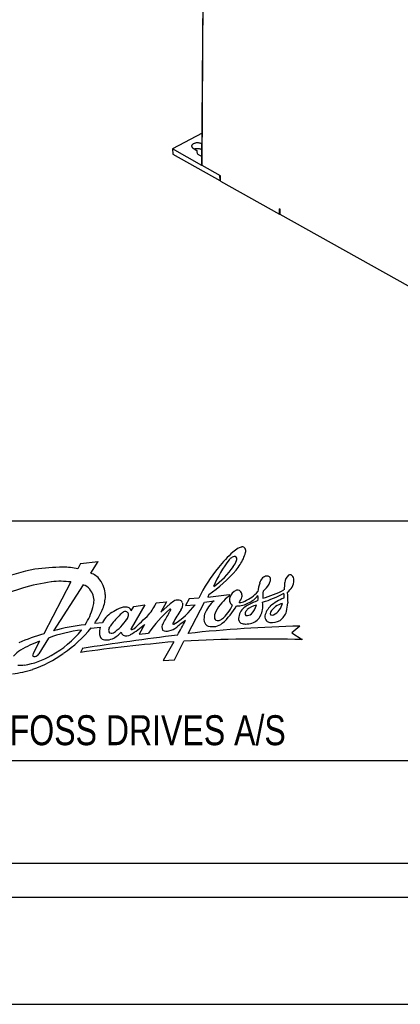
# Model space of a CAD drawing. Extents: x 0 to 420, y 0 to 297.
# Tile 17 of 45: x 304 to 348, y 0 to 115. Entities that reach past the tile are written whole.
import ezdxf

# ---------------------------------------------------------------- set-up
doc = ezdxf.new("R2010")
doc.units = 0
doc.header["$LTSCALE"] = 23.1
doc.layers.get('0').update_dxf_attribs({"linetype": 'CONTINUOUS'})
doc.styles.get("Standard").update_dxf_attribs({"font": 'txt', "width": 0.8})

# ---------------------------------------------------------------- blocks, each defined once
blk = doc.blocks.new('FORMAT_BL0', base_point=(309.8, 35.03))
at = {"color": 3, "linetype": 'CONTINUOUS'}
for p, q in [((310.99, 51.52), (310.67, 50.88)), ((310.99, 51.52), (313.04, 51.74)), ((312.17, 50.37), (313.04, 51.74)), ((309.85, 49.35), (306.69, 43.28)), ((311.27, 49.03), (307.82, 43.66)), ((323.68, 47.39), (323.25, 46.59)), ((324.79, 47.45), (323.68, 47.39)), ((325.96, 47.89), (325.84, 47.59)), ((325.84, 47.59), (328.33, 47.88)), ((328.33, 47.88), (328.36, 47.7)), ((318.49, 46.69), (316.88, 43.92)), ((316.91, 45.96), (317.2, 46.49)), ((317.2, 46.49), (318.49, 46.69)), ((319.82, 46.91), (321.03, 47.02)), ((321.03, 47.02), (320.35, 45.82)), ((320.35, 45.82), (321.46, 46.8)), ((323.25, 46.59), (324.37, 46.69)), ((323.56, 43.34), (325.48, 46.98)), ((325.48, 46.98), (326.59, 47.14)), ((312.21, 43.97), (313.28, 44.07)), ((312.64, 44.55), (313.55, 44.6)), ((318.45, 44.39), (317.84, 43.27)), ((336.61, 44.19), (335.68, 43.4)), ((307.24, 42.8), (306.09, 40.97)), ((317.84, 43.27), (318.91, 43.37)), ((335.68, 43.4), (336.89, 42.62)), ((306.2, 42.44), (305.44, 40.99)), ((311.19, 41.58), (310.98, 41.12)), ((321.87, 42.36), (320.64, 40.18)), ((321.96, 40.25), (323.05, 42.44)), ((320.64, 40.18), (321.96, 40.25))]:
    blk.add_line(p, q, dxfattribs=at)
for centre, radius, start, end in [((334.39, 45.91), 8.92, 123.9219, 128.9859), ((329.93, 52.38), 1.06, 94.9156, 118.9133), ((329.87, 53), 0.445, 37.9594, 94.4524), ((329.66, 52.99), 0.628, 342.3871, 26.7521), ((339.16, 43.55), 13.69, 142.1212, 157.2787), ((340.02, 40.7), 16.55, 132.7678, 141.3405), ((329.43, 51.1), 1.37, 127.2624, 141.2908), ((329.05, 51.58), 0.753, 90.658, 126.7544), ((326.63, 52.81), 2.75, 322.9953, 339.5719), ((329, 52.11), 0.229, 7.1206, 79.5655), ((322.49, 55.93), 8.45, 322.0822, 332.8248), ((327.77, 52.06), 1.46, 351.6519, 2.8594), ((319.53, 56.02), 11.2, 339.3288, 343.2604), ((310.01, 26.77), 24.45, 100.269, 110.9049), ((308.8, 30.07), 21, 89.6723, 98.6437), ((309.07, 44.5), 6.58, 75.9095, 91.2841), ((340.6, 39.84), 17.54, 140.352, 154.3042), ((316.23, 62.06), 17.19, 304.4938, 318.8006), ((320.92, 56.67), 9.65, 305.6229, 325.1023), ((311.63, 48.47), 1.97, 35.2548, 74.2653), ((311.27, 47.98), 2.55, 16.8293, 39.5295), ((333.1, 48.94), 1.23, 134.0948, 166.5724), ((332.86, 49.11), 0.942, 99.1749, 130.5996), ((332.72, 49.31), 0.727, 62.9892, 90.4831), ((332.23, 49.6), 0.926, 327.7373, 356.0266), ((332.72, 49.65), 0.45, 344.5972, 42.6678), ((335.91, 49.25), 1.08, 124.9919, 177.6651), ((334.02, 49.67), 1.9, 305.8525, 356.7917), ((335.46, 49.87), 0.319, 49.6305, 122.6069), ((335.28, 49.6), 0.635, 356.4431, 53.1022), ((308.5, 33.87), 15.37, 106.2482, 124.9594), ((310.28, 28.82), 20.72, 97.5279, 107.086), ((308.64, 40.04), 9.39, 82.557, 96.5165), ((311, 47.76), 1.3, 33.2943, 78.3487), ((309.92, 46.85), 2.7, 21.1926, 36.8022), ((310.31, 47.63), 3.57, 3.8765, 17.7765), ((329.61, 47.23), 1.22, 109.1468, 165.4571), ((329.33, 47.75), 0.653, 71.1581, 100.6058), ((329.21, 47.83), 0.626, 12.3213, 58.1903), ((336.78, 47.67), 5.11, 162.2455, 173.7012), ((329.55, 57.95), 10.84, 284.5602, 298.6483), ((330.65, 50.4), 2.69, 307.7549, 331.2624), ((616.38, 25.12), 282.59, 175.0921, 175.2663), ((311.05, 47.25), 1.51, 350.2925, 22.4237), ((311.86, 47.64), 2.03, 346.0715, 6.5596), ((322.98, 45.18), 2.22, 115.8967, 133.0831), ((322.33, 45.89), 1.33, 75.8227, 104.1022), ((322.53, 46.82), 0.384, 12.1063, 71.7042), ((331.4, 43.43), 5.24, 125.4276, 151.6769), ((329.08, 47.26), 0.71, 156.7269, 195.7096), ((323.83, 50.14), 6.53, 330.6961, 336.9361), ((328.8, 47.74), 1.05, 351.2783, 12.3026), ((327.84, 51.86), 5.3, 296.0537, 316.7157), ((334.82, 38.79), 8.94, 110.3813, 119.2462), ((329.3, 49.68), 3.07, 295.5, 321.7071), ((327.85, 47.5), 3.87, 355.119, 4.1234), ((328.1, 60.37), 14.01, 287.231, 298.306), ((335.16, 47.8), 2.9, 170.6701, 186.7315), ((336.26, 43.02), 4.68, 109.0514, 131.6471), ((331.66, 47.76), 3.1, 354.1192, 4.9525), ((387.07, 50.22), 51.98, 182.2989, 183.6689), ((304.38, 48.76), 8.4, 328.3996, 343.4453), ((310.14, 47.1), 2.4, 342.0738, 358.0349), ((310.07, 47.67), 3.8, 329.446, 352.1988), ((317.38, 41.94), 4.7, 110.7613, 122.5228), ((316.19, 45), 1.42, 71.0618, 109.7041), ((316.29, 45.81), 0.638, 13.7563, 55.4345), ((332.7, 33.57), 16.92, 131.8597, 144.6002), ((314.19, 49.51), 6.2, 320.4273, 335.2716), ((318.08, 47.58), 3.73, 330.8763, 337.1022), ((321.46, 46.14), 0.0562, 349.5391, 143.4383), ((332.49, 39.19), 11.97, 144.9122, 153.2256), ((317.21, 51.98), 8.9, 301.7644, 323.5624), ((321.77, 46.76), 1.15, 323.3284, 6.5266), ((329.11, 44.15), 3.92, 130.0378, 158.1695), ((325.05, 48.15), 3.97, 307.3705, 337.8449), ((321.95, 50.85), 8.44, 311.4563, 329.414), ((329.03, 47.23), 0.652, 194.1209, 242.2077), ((329.23, 49.43), 2.88, 269.7813, 298.8176), ((329.48, 48.55), 1.6, 271.5609, 295.3447), ((331.41, 44.75), 2.07, 134.994, 154.5471), ((331.73, 44.35), 2.58, 119.8156, 133.818), ((331.5, 45.16), 1.42, 138.0551, 151.6294), ((331.94, 44.32), 2.34, 99.8011, 129.8057), ((328.96, 47.47), 2.71, 317.0284, 341.921), ((329.22, 46.64), 3.05, 336.6165, 349.9772), ((328.18, 46.62), 4.09, 352.774, 5.097), ((334.99, 44.7), 2.58, 135.1588, 164.3038), ((335.15, 44.58), 2.34, 104.0818, 148.1292), ((332.66, 47.28), 1.96, 296.1519, 347.4207), ((323.55, 48.29), 11.73, 348.3187, 353.1645), ((307.89, 48.15), 5.96, 322.8883, 336.1753), ((316.17, 43.28), 2.93, 116.7652, 153.2644), ((324.25, 36.88), 12.23, 134.8984, 142.4077), ((311.15, 48.65), 6.4, 304.9795, 325.0754), ((316.65, 44.62), 1.38, 117.5581, 138.2731), ((316.21, 45.47), 0.426, 49.7283, 117.7489), ((315.8, 45.46), 0.767, 321.7198, 356.6653), ((316.07, 45.51), 0.508, 348.9845, 33.7448), ((294.5, 69.69), 34.37, 311.3175, 315.3869), ((301.45, 56.31), 22.51, 328.373, 332.0643), ((327.53, 45.03), 2.13, 164.3348, 187.5497), ((328.13, 45.2), 1.52, 151.9676, 184.5137), ((327, 45.27), 0.431, 206.3676, 279.0038), ((326.89, 45.9), 1.07, 279.2176, 302.2125), ((332.22, 44.94), 2.77, 165.3821, 181.4073), ((330.09, 45.1), 0.676, 199.8242, 235.8577), ((330.57, 45.67), 0.368, 151.895, 218.2268), ((330.42, 46.28), 0.855, 261.2556, 308.6307), ((330.46, 46.2), 1.75, 288.181, 333.6632), ((333.34, 45.38), 0.844, 179.0776, 222.1801), ((333.39, 45.7), 0.262, 151.705, 219.1417), ((333.37, 45.93), 0.444, 245.4748, 290.3227), ((332.95, 46.59), 2.2, 307.3775, 341.9687), ((313.01, 27.31), 16.53, 96.5512, 110.4262), ((301.58, 51.51), 12.3, 299.0607, 320.7547), ((314.26, 19.69), 24.81, 96.3269, 105.0541), ((300.71, 53.32), 14.82, 303.9897, 320.8988), ((314.96, 43.47), 1.78, 160.2703, 188.3427), ((314.84, 43.72), 0.575, 155.7866, 202.5891), ((318.05, 41.76), 4.34, 143.5682, 149.6568), ((310.09, 53.98), 12.72, 302.0135, 311.0902), ((316.95, 43.87), 0.0813, 148.3251, 305.2558), ((316.79, 44.68), 0.898, 283.2172, 296.8425), ((321.25, 44.08), 0.767, 146.0293, 207.1224), ((321.05, 44.5), 0.913, 238.0813, 286.7351), ((320.75, 45.87), 2.31, 284.1157, 309.3254), ((322.09, 44.45), 0.325, 154.315, 175.4777), ((321.85, 44.48), 0.0845, 187.9635, 300.3884), ((328.36, 36.91), 9.44, 122.8842, 130.5632), ((295.31, 58.82), 31.22, 329.8556, 333.3996), ((339.72, -104.26), 148.48, 91.1993, 96.2481), ((326.16, 44.91), 0.759, 192.6025, 250.2667), ((326.44, 46.39), 2.25, 256.2327, 278.597), ((326.51, 45.72), 1.58, 279.5463, 310.7974), ((330.33, 46.11), 1.68, 248.5205, 268.1048), ((330.06, 48.25), 3.83, 273.147, 284.2883), ((333.17, 45.26), 0.638, 224.3761, 263.887), ((333.35, 46.64), 2.02, 263.2207, 297.6178), ((311.92, 24.34), 19.66, 105.4423, 114.4982), ((354.65, -227.43), 272.49, 96.8162, 99.1781), ((313.82, 43.25), 0.625, 182.896, 229.2625), ((313.9, 43.33), 0.748, 228.8442, 270.3015), ((314.05, 44.24), 1.66, 264.8399, 293.9303), ((314.64, 43.87), 0.504, 228.1668, 290.8428), ((312.82, 46.23), 4, 298.5029, 316.302), ((316.62, 43.92), 1.01, 205.9328, 229.7491), ((316.35, 43.99), 0.932, 245.4976, 301.1141), ((332.21, -134.32), 177, 88.4836, 92.9661), ((309.58, 32.5), 10.49, 108.7932, 122.2671), ((342.32, -185.23), 228.51, 95.135, 97.8833), ((305.51, 38.66), 3.12, 119.4418, 139.4977), ((303.3, 47.74), 8.17, 277.9406, 301.3267), ((306.09, 40.71), 0.708, 157.061, 179.6025), ((305.62, 41.01), 0.376, 230.799, 278.3848), ((300.89, 52.11), 13.73, 289.2016, 306.044), ((305.52, 41.26), 0.643, 284.229, 332.692), ((301.45, 51.4), 12.88, 277.0548, 287.8919), ((303.76, 46.46), 6.84, 268.9529, 275.6416)]:
    blk.add_arc(centre, radius, start, end, dxfattribs=at)
at = {"color": 5, "linetype": 'CONTINUOUS', "width": 0.8}
blk.add_text('DANFOSS DRIVES A/S', height=3.5, dxfattribs=at).set_placement((294.8, 30.28))

msp = doc.modelspace()

# ---------------------------------------------------------------- linework, layer by layer
at = {"color": 7, "linetype": 'CONTINUOUS'}
for p, q in [((325.161, 98.033), (325.405, 130.494)), ((325.19, 101.788), (321.734, 99.94)), ((325.18, 100.509), (325.129, 100.538)), ((321.734, 99.94), (321.757, 99.318)), ((325.165, 98.023), (321.734, 99.94)), ((321.757, 99.318), (327.245, 96.252)), ((324.152, 100.015), (324.577, 99.778)), ((324.577, 99.778), (324.575, 99.527)), ((325.175, 99.826), (325.123, 99.855)), ((327.346, 96.801), (325.176, 98.014)), ((327.222, 96.87), (327.245, 96.252)), ((327.341, 96.165), (327.346, 96.801)), ((327.245, 96.252), (327.342, 96.302)), ((327.341, 96.165), (334.239, 92.309)), ((334.239, 92.309), (334.244, 92.946)), ((334.239, 92.309), (334.31, 92.346)), ((334.314, 92.907), (334.244, 92.946)), ((334.309, 92.269), (334.314, 92.907)), ((367.874, 73.512), (334.309, 92.269)), ((225, 56.5), (405, 56.5)), ((15, 12.5), (405, 12.5)), ((0, 0), (420, 0))]:
    msp.add_line(p, q, dxfattribs=at)
at = {"color": 9, "linetype": 'CONTINUOUS'}
for p, q in [((325.176, 98.014), (325.419, 130.475)), ((325.129, 100.538), (325.123, 99.855))]:
    msp.add_line(p, q, dxfattribs=at)
at = {"color": 2, "linetype": 'CONTINUOUS'}
for p, q in [((225, 56.5), (405, 56.5)), ((225, 28.5), (349.5, 28.5)), ((225, 16.5), (349.5, 16.5)), ((225, 12.5), (405, 12.5))]:
    msp.add_line(p, q, dxfattribs=at)
at = {"color": 7, "linetype": 'CONTINUOUS'}
for points in [[(325.129, 100.538), (325.078, 100.563), (325.023, 100.586), (324.965, 100.605), (324.902, 100.621), (324.838, 100.633), (324.771, 100.642), (324.703, 100.647), (324.634, 100.648), (324.565, 100.646), (324.497, 100.639), (324.43, 100.629), (324.366, 100.615), (324.304, 100.598), (324.246, 100.578), (324.192, 100.554), (324.143, 100.527), (324.098, 100.498), (324.06, 100.467), (324.027, 100.434), (324, 100.399), (323.98, 100.363), (323.967, 100.326), (323.961, 100.288), (323.96, 100.275)], [(323.96, 100.275), (323.961, 100.251), (323.969, 100.213), (323.983, 100.177), (324.005, 100.141), (324.032, 100.107), (324.066, 100.074), (324.106, 100.043), (324.152, 100.015)], [(325.123, 99.855), (325.073, 99.88), (325.018, 99.903), (324.959, 99.923), (324.897, 99.939), (324.832, 99.952), (324.766, 99.961), (324.697, 99.967), (324.629, 99.968), (324.56, 99.967), (324.492, 99.961), (324.425, 99.952), (324.361, 99.939), (324.312, 99.926)], [(324.577, 99.778), (324.561, 99.721), (324.554, 99.664), (324.553, 99.651)], [(324.553, 99.651), (324.556, 99.606), (324.567, 99.549), (324.588, 99.493), (324.617, 99.438), (324.655, 99.385), (324.701, 99.333), (324.756, 99.285), (324.818, 99.239), (324.887, 99.196), (324.963, 99.157), (325.045, 99.121), (325.133, 99.09), (325.169, 99.079)], [(325.165, 98.023), (325.162, 98.028), (325.161, 98.033)], [(325.176, 98.014), (325.171, 98.016), (325.168, 98.019), (325.165, 98.023)]]:
    msp.add_lwpolyline(points, dxfattribs=at)

# ---------------------------------------------------------------- block references
at = {"color": 2, "linetype": 'CONTINUOUS'}
msp.add_blockref('FORMAT_BL0', (309.801, 35.026), dxfattribs=at)

doc.saveas('drawing.dxf')
